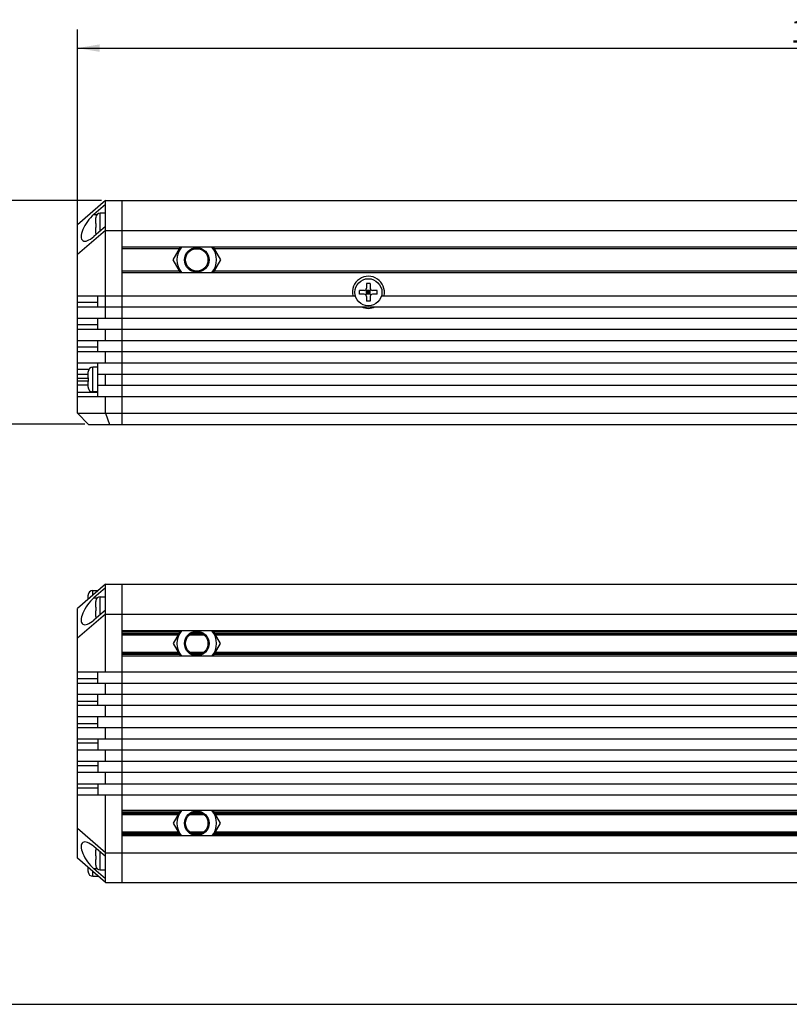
# Model space of a CAD drawing. Header units: millimetres. Extents: x 97 to 568, y 168 to 377.
# Tile 2 of 5: x 204 to 307, y 168 to 300. Entities that reach past the tile are written whole.
import ezdxf
from ezdxf.enums import TextEntityAlignment as Align

# ---------------------------------------------------------------- set-up
doc = ezdxf.new("R2010")
doc.units = ezdxf.units.MM
doc.header["$LTSCALE"] = 32.67
doc.layers.get('0').update_dxf_attribs({"linetype": 'CONTINUOUS'})
for name, color, linetype in [('00_COMPONENTS', 7, 'CONTINUOUS'), ('51__DRAFT_DIMS', 7, 'CONTINUOUS'), ('DRW0001FORMAT', 7, 'CONTINUOUS')]:
    doc.layers.add(name, color=color, linetype=linetype)
doc.styles.get("Standard").update_dxf_attribs({"font": 'simfang.ttf'})
doc.dimstyles.new('DIMSTYLE_2', dxfattribs={"dimtxt": 3, "dimasz": 3, "dimexe": 2.5, "dimexo": 0.5, "dimgap": 0.75, "dimtad": 1, "dimdsep": 46, "dimtxsty": 'STANDARD', "dimblk": '_FILLED', "dimblk1": '_FILLED', "dimblk2": '_FILLED', "dimcen": 0.09, "dimclrt": 3, "dimazin": 2, "dimtp": 0.5, "dimtm": 0.5, "dimtfac": 1, "dimtofl": 0, "dimtmove": 0, "dimatfit": 3, "dimldrblk": '_FILLED', "dimfxl": 1, "dimtolj": 1, "dimarcsym": 0})
doc.dimstyles.new('DIMSTYLE_3', dxfattribs={"dimtxt": 3, "dimasz": 3, "dimexe": 2.5, "dimexo": 0.5, "dimgap": 0.75, "dimtad": 1, "dimdsep": 46, "dimtxsty": 'STANDARD', "dimblk": '_FILLED', "dimblk1": '_FILLED', "dimblk2": '_FILLED', "dimcen": 0.09, "dimclrt": 3, "dimazin": 2, "dimtp": 0.2, "dimtm": 0.2, "dimtfac": 1, "dimtofl": 0, "dimtmove": 0, "dimatfit": 3, "dimldrblk": '_FILLED', "dimfxl": 1, "dimtolj": 1, "dimarcsym": 0})

# ---------------------------------------------------------------- blocks, each defined once
blk = doc.blocks.new('_FILLED')
at = {"color": 0, "linetype": 'ByBlock'}
blk.add_solid([(0, 0), (-1, 0.167), (-1, -0.167)], dxfattribs=at)
blk = doc.blocks.new('*D3')
at = {"layer": '51__DRAFT_DIMS', "color": 4, "transparency": 16777216}
for p, q in [((211.98, 268.53), (211.98, 298.22)), ((409.98, 268.53), (409.98, 298.22)), ((211.98, 295.72), (310.98, 295.72)), ((409.98, 295.72), (310.98, 295.72))]:
    blk.add_line(p, q, dxfattribs=at)
at = {"layer": '51__DRAFT_DIMS', "color": 4, "transparency": 16777216, "xscale": 3, "yscale": 3, "zscale": 3, "rotation": 180}
blk.add_blockref('_FILLED', (211.98, 295.72), dxfattribs=at)
at = {"layer": '51__DRAFT_DIMS', "color": 4, "transparency": 16777216, "xscale": 3, "yscale": 3, "zscale": 3}
blk.add_blockref('_FILLED', (409.98, 295.72), dxfattribs=at)
at = {"layer": '51__DRAFT_DIMS', "color": 3, "transparency": 16777216}
blk.add_text('198', height=3, dxfattribs=at).set_placement((310.98, 296.47), align=Align.CENTER)
blk = doc.blocks.new('*D5')
at = {"layer": '51__DRAFT_DIMS', "color": 4, "transparency": 16777216}
for p, q in [((215.23, 275.28), (198.05, 275.28)), ((200.55, 275.28), (200.55, 260.28)), ((200.55, 245.28), (200.55, 260.28)), ((212.98, 245.28), (198.05, 245.28))]:
    blk.add_line(p, q, dxfattribs=at)
at = {"layer": '51__DRAFT_DIMS', "color": 4, "transparency": 16777216, "xscale": 3, "yscale": 3, "zscale": 3}
for p, rotation in [((200.55, 275.28), 90), ((200.55, 245.28), 270)]:
    blk.add_blockref('_FILLED', p, dxfattribs=dict(at, rotation=rotation))
at = {"layer": '51__DRAFT_DIMS', "color": 3, "transparency": 16777216}
blk.add_text('30', height=3, rotation=90, dxfattribs=at).set_placement((199.8, 260.28), align=Align.CENTER)

msp = doc.modelspace()

# ---------------------------------------------------------------- linework, layer by layer
at = {"color": 7}
msp.add_line((96.98622, 167.52371), (568.21426, 167.52371), dxfattribs=at)
at = {"layer": '00_COMPONENTS', "color": 7}
for p, q in [((215.73026, 275.27698), (211.98026, 272.02698)), ((215.73026, 274.75941), (214.18699, 273.42191)), ((215.73026, 259.52698), (215.73026, 275.27698)), ((215.73026, 275.27698), (406.23026, 275.27698)), ((217.98026, 245.27698), (217.98026, 275.27698)), ((215.73026, 273.58698), (215.03026, 273.58698)), ((211.98026, 246.77698), (211.98026, 272.02698)), ((214.43026, 272.18698), (214.43026, 272.95679)), ((214.43026, 272.18698), (214.43524, 272.18698)), ((214.43231, 273.03662), (214.43524, 273.0361)), ((215.73026, 271.27698), (211.98026, 268.02698)), ((215.73026, 271.78956), (214.18699, 270.45206)), ((214.43026, 270.91718), (214.43026, 271.68698)), ((214.43524, 271.68698), (214.43026, 271.68698)), ((214.43524, 270.83786), (214.43233, 270.83735)), ((215.73026, 271.27698), (406.23026, 271.27698)), ((403.98026, 269.02698), (217.98026, 269.02698)), ((224.80486, 267.327), (225.78634, 269.02698)), ((230.17418, 269.02698), (231.15566, 267.327)), ((225.78637, 265.62698), (224.80486, 267.327)), ((231.15566, 267.327), (230.17415, 265.62698)), ((217.98026, 265.62698), (403.98026, 265.62698)), ((250.73026, 264.17698), (250.73026, 263.52698)), ((251.23026, 264.17698), (250.73026, 264.17698)), ((251.23026, 264.17698), (251.23026, 263.52698)), ((249.78026, 262.72698), (249.78026, 263.22698)), ((250.43026, 263.22698), (249.78026, 263.22698)), ((250.43026, 262.72698), (249.78026, 262.72698)), ((250.64239, 262.63911), (251.31813, 263.31485)), ((251.31813, 262.63911), (250.64239, 263.31485)), ((250.73026, 262.72698), (250.73026, 263.22698)), ((251.23026, 263.22698), (250.73026, 263.22698)), ((251.23026, 262.97698), (250.73026, 262.97698)), ((251.23026, 262.72698), (250.73026, 262.72698)), ((250.98026, 263.22698), (250.98026, 262.72698)), ((251.23026, 262.72698), (251.23026, 263.22698)), ((252.18026, 263.22698), (251.53026, 263.22698)), ((252.18026, 262.72698), (251.53026, 262.72698)), ((252.18026, 262.72698), (252.18026, 263.22698)), ((211.98026, 262.52698), (249.22402, 262.52698)), ((214.73026, 261.02698), (214.73026, 262.52698)), ((250.73026, 262.42698), (250.73026, 261.77698)), ((251.23026, 261.77698), (250.73026, 261.77698)), ((251.23026, 262.42698), (251.23026, 261.77698)), ((252.7365, 262.52698), (369.22402, 262.52698)), ((211.98026, 261.02698), (409.98026, 261.02698)), ((211.98026, 259.52698), (409.98026, 259.52698)), ((214.73026, 258.02698), (214.73026, 259.52698)), ((211.98026, 258.02698), (409.98026, 258.02698)), ((215.73026, 256.52698), (215.73026, 258.02698)), ((211.98026, 256.52698), (409.98026, 256.52698)), ((214.73026, 255.02698), (214.73026, 256.52698)), ((211.98026, 255.02698), (409.98026, 255.02698)), ((215.73026, 253.52698), (215.73026, 255.02698)), ((211.98026, 253.52698), (409.98026, 253.52698)), ((214.73026, 249.02698), (214.73026, 253.52698)), ((213.43026, 251.52698), (213.43026, 252.29679)), ((213.43231, 252.37662), (213.43524, 252.3761)), ((214.73026, 252.92698), (214.03026, 252.92698)), ((211.98026, 252.02698), (213.43026, 252.02698)), ((213.43026, 251.52698), (213.43524, 251.52698)), ((213.43026, 250.25718), (213.43026, 251.02698)), ((213.43524, 251.02698), (213.43026, 251.02698)), ((214.73026, 252.02698), (407.23026, 252.02698)), ((215.73026, 250.52698), (215.73026, 252.02698)), ((213.43026, 250.52698), (211.98026, 250.52698)), ((213.43524, 250.17786), (213.43233, 250.17735)), ((214.73026, 249.62698), (214.03026, 249.62698)), ((214.73026, 250.52698), (407.23026, 250.52698)), ((211.98026, 249.02698), (409.98026, 249.02698)), ((215.73026, 246.77698), (215.73026, 249.02698)), ((211.98026, 246.77698), (213.48026, 245.27698)), ((211.98026, 246.77698), (409.98026, 246.77698)), ((215.73026, 246.77698), (216.28981, 245.27698)), ((213.48026, 245.27698), (408.48026, 245.27698)), ((215.73026, 223.85033), (211.98026, 220.60033)), ((215.73026, 223.33775), (214.18699, 222.00025)), ((215.73026, 212.10033), (215.73026, 223.85033)), ((215.73026, 223.85033), (406.23026, 223.85033)), ((217.98026, 183.85033), (217.98026, 223.85033)), ((213.43026, 221.85699), (213.43026, 222.37013)), ((213.43231, 222.44996), (213.43524, 222.44945)), ((214.03026, 223.00033), (214.73026, 223.00033)), ((214.73026, 222.9945), (214.73026, 222.98366)), ((215.03026, 222.16533), (215.73026, 222.16533)), ((211.98026, 187.10033), (211.98026, 220.60033)), ((214.43026, 220.76533), (214.43026, 221.53513)), ((214.43026, 220.76533), (214.43524, 220.76533)), ((214.43231, 221.61496), (214.43524, 221.61445)), ((215.73026, 219.85033), (211.98026, 216.60033)), ((215.73026, 220.3679), (214.18699, 219.0304)), ((214.43026, 219.49552), (214.43026, 220.26533)), ((214.43524, 220.26533), (214.43026, 220.26533)), ((214.43524, 219.41621), (214.43231, 219.41569)), ((215.73026, 219.85033), (406.23026, 219.85033)), ((403.98026, 217.60033), (217.98026, 217.60033)), ((217.98026, 217.05033), (225.46882, 217.05033)), ((225.78637, 217.60033), (224.80486, 215.9003)), ((227.01766, 217.05033), (228.94286, 217.05033)), ((231.15566, 215.9003), (230.17415, 217.60033)), ((230.49169, 217.05033), (391.46882, 217.05033)), ((224.80486, 215.9003), (225.78634, 214.20033)), ((230.17418, 214.20033), (231.15566, 215.9003)), ((217.98026, 214.75033), (225.4688, 214.75033)), ((403.98026, 214.20033), (217.98026, 214.20033)), ((227.0176, 214.75033), (228.94291, 214.75033)), ((230.49172, 214.75033), (391.4688, 214.75033)), ((211.98026, 212.10033), (409.98026, 212.10033)), ((214.73026, 210.60033), (214.73026, 212.10033)), ((211.98026, 210.60033), (409.98026, 210.60033)), ((215.73026, 209.10033), (215.73026, 210.60033)), ((211.98026, 209.10033), (337.68026, 209.10033)), ((214.73026, 207.60033), (214.73026, 209.10033)), ((337.68026, 207.60033), (211.98026, 207.60033)), ((215.73026, 206.10033), (215.73026, 207.60033)), ((211.98026, 206.10033), (337.68026, 206.10033)), ((214.73026, 204.60033), (214.73026, 206.10033)), ((337.68026, 204.60033), (211.98026, 204.60033)), ((215.73026, 203.10033), (215.73026, 204.60033)), ((211.98026, 203.10033), (337.68026, 203.10033)), ((214.73026, 203.10033), (214.73026, 201.60033)), ((337.68026, 201.60033), (211.98026, 201.60033)), ((215.73026, 200.10033), (215.73026, 201.60033)), ((211.98026, 200.10033), (337.68026, 200.10033)), ((214.73026, 200.10033), (214.73026, 198.60033)), ((337.68026, 198.60033), (211.98026, 198.60033)), ((215.73026, 197.10033), (215.73026, 198.60033)), ((211.98026, 197.10033), (409.98026, 197.10033)), ((214.73026, 197.10033), (214.73026, 195.60033)), ((211.98026, 195.60033), (409.98026, 195.60033)), ((215.73026, 183.85033), (215.73026, 195.60033)), ((403.98026, 193.50033), (217.98026, 193.50033)), ((217.98026, 192.95033), (225.46882, 192.95033)), ((225.78637, 193.50033), (224.80486, 191.8003)), ((227.01766, 192.95033), (228.94286, 192.95033)), ((231.15566, 191.8003), (230.17415, 193.50033)), ((230.49169, 192.95033), (391.46882, 192.95033)), ((224.80486, 191.8003), (225.78634, 190.10033)), ((230.17418, 190.10033), (231.15566, 191.8003)), ((215.73026, 187.85033), (211.98026, 191.10033)), ((217.98026, 190.65033), (225.4688, 190.65033)), ((403.98026, 190.10033), (217.98026, 190.10033)), ((227.0176, 190.65033), (228.94291, 190.65033)), ((230.49172, 190.65033), (391.4688, 190.65033)), ((215.73026, 187.33275), (214.18699, 188.67025)), ((214.43026, 187.43533), (214.43026, 188.20513)), ((214.43231, 188.28496), (214.43524, 188.28445)), ((215.73026, 187.85033), (406.23026, 187.85033)), ((215.73026, 183.85033), (211.98026, 187.10033)), ((214.43026, 187.43533), (214.43524, 187.43533)), ((214.43026, 186.16552), (214.43026, 186.93533)), ((214.43524, 186.93533), (214.43026, 186.93533)), ((213.43026, 185.33052), (213.43026, 185.84366)), ((213.43524, 185.25121), (213.43231, 185.25069)), ((215.73026, 184.3629), (214.18699, 185.7004)), ((214.43524, 186.08621), (214.43231, 186.08569)), ((215.03026, 185.53533), (215.73026, 185.53533)), ((214.03026, 184.70033), (214.73026, 184.70033)), ((214.73026, 184.70616), (214.73026, 184.71699)), ((215.73026, 183.85033), (406.23026, 183.85033))]:
    msp.add_line(p, q, dxfattribs=at)
at = {"layer": '00_COMPONENTS', "color": 4}
for p, q in [((214.18699, 273.42191), (214.61984, 273.42191)), ((215.03026, 271.18289), (215.03026, 273.58698)), ((225.67087, 268.82698), (217.98026, 268.82698)), ((391.67087, 268.82698), (230.28965, 268.82698)), ((225.6709, 265.82698), (217.98026, 265.82698)), ((391.6709, 265.82698), (230.28962, 265.82698)), ((214.73026, 261.61277), (211.98026, 261.61277)), ((214.73026, 258.61277), (211.98026, 258.61277)), ((214.73026, 255.61277), (211.98026, 255.61277)), ((213.50502, 252.61277), (211.98026, 252.61277)), ((214.03026, 249.62698), (214.03026, 252.92698)), ((211.98026, 251.4789), (213.43026, 251.4789)), ((213.43026, 251.07506), (211.98026, 251.07506)), ((211.98026, 249.61277), (214.73026, 249.61277)), ((214.03026, 222.37699), (214.03026, 223.00033)), ((214.18699, 222.00025), (214.61988, 222.00025)), ((215.03026, 219.76124), (215.03026, 222.16533)), ((225.6709, 217.40033), (217.98026, 217.40033)), ((217.98026, 217.25033), (225.58429, 217.25033)), ((227.32763, 217.25033), (228.63289, 217.25033)), ((391.6709, 217.40033), (230.28962, 217.40033)), ((230.37622, 217.25033), (391.58429, 217.25033)), ((217.98026, 214.55033), (225.58427, 214.55033)), ((225.67087, 214.40033), (217.98026, 214.40033)), ((227.32753, 214.55033), (228.63299, 214.55033)), ((391.67087, 214.40033), (230.28965, 214.40033)), ((230.37625, 214.55033), (391.58427, 214.55033)), ((211.98026, 211.18611), (214.73026, 211.18611)), ((211.98026, 208.18611), (214.73026, 208.18611)), ((211.98026, 205.18611), (214.73026, 205.18611)), ((214.73026, 202.51454), (211.98026, 202.51454)), ((214.73026, 199.51454), (211.98026, 199.51454)), ((214.73026, 196.51454), (211.98026, 196.51454)), ((225.6709, 193.30033), (217.98026, 193.30033)), ((217.98026, 193.15033), (225.58429, 193.15033)), ((227.32763, 193.15033), (228.63289, 193.15033)), ((391.6709, 193.30033), (230.28962, 193.30033)), ((230.37622, 193.15033), (391.58429, 193.15033)), ((217.98026, 190.45033), (225.58427, 190.45033)), ((225.67087, 190.30033), (217.98026, 190.30033)), ((227.32753, 190.45033), (228.63299, 190.45033)), ((391.67087, 190.30033), (230.28965, 190.30033)), ((230.37625, 190.45033), (391.58427, 190.45033)), ((215.03026, 185.53533), (215.03026, 187.93942)), ((214.03026, 184.70033), (214.03026, 185.32366)), ((214.61988, 185.7004), (214.18699, 185.7004))]:
    msp.add_line(p, q, dxfattribs=at)
at = {"layer": '00_COMPONENTS', "color": 7}
for centre, radius in [((227.98026, 267.327), 1.65), ((227.98026, 267.327), 1.5), ((250.98026, 262.97698), 1.825), ((227.98026, 215.9003), 1.65), ((227.98026, 215.9003), 1.5), ((227.98026, 191.8003), 1.65), ((227.98026, 191.8003), 1.5)]:
    msp.add_circle(centre, radius, dxfattribs=at)
for centre, radius, start, end in [((215.03026, 272.98698), 0.6, 90, 175.2545596), ((215.06287, 272.95683), 0.63261, 172.8013105, 180.0040207), ((223.31925, 271.93698), 8.88752, 178.3880951, 181.6119049), ((215.06287, 270.91713), 0.63261, 179.9959793, 187.1986895), ((215.03026, 270.88698), 0.6, 184.7454404, 198.9537694), ((227.98026, 267.327), 2.65578, 140.1858471, 219.8154357), ((227.98026, 267.327), 2.65578, 320.1845643, 39.8141529), ((250.98026, 262.97698), 2.15, 347.9185301, 192.0814699), ((250.43026, 263.52698), 0.3, 270, 360), ((250.43026, 262.42698), 0.3, 0, 90), ((251.53026, 263.52698), 0.3, 180, 270), ((251.53026, 262.42698), 0.3, 90, 180), ((250.98026, 262.97698), 2.15, 245.0908473, 294.9091527), ((214.06287, 252.29683), 0.63261, 172.8013105, 180.0040207), ((214.03026, 252.32698), 0.6, 90, 175.2545596), ((222.31925, 251.27698), 8.88752, 178.3880951, 181.6119049), ((214.06287, 250.25713), 0.63261, 179.9959793, 187.1986895), ((214.03026, 250.22698), 0.6, 184.7454404, 270), ((214.06287, 222.37018), 0.63261, 172.8013105, 180.0040207), ((214.06555, 222.37013), 0.6353, 178.7933528, 180.0001354), ((214.06438, 222.37016), 0.63413, 177.5896379, 178.7933855), ((214.06148, 222.37031), 0.63122, 175.1872348, 176.387501), ((214.03026, 222.40033), 0.6, 90, 175.2545596), ((214.0604, 222.3704), 0.63014, 173.9886639, 175.187267), ((214.05892, 222.37055), 0.62865, 172.7904454, 173.9886949), ((215.03026, 221.56533), 0.6, 90, 175.2545596), ((215.06287, 221.53518), 0.63261, 172.8013105, 180.0040207), ((215.06555, 221.53513), 0.6353, 178.7933528, 180.0001354), ((215.06438, 221.53516), 0.63413, 177.5896379, 178.7933855), ((215.06148, 221.53531), 0.63122, 175.1872348, 176.387501), ((215.0604, 221.5354), 0.63014, 173.9886639, 175.187267), ((215.05892, 221.53555), 0.62865, 172.7904454, 173.9886949), ((215.06556, 219.49552), 0.6353, 179.9998651, 181.1991325), ((215.06287, 219.49548), 0.63261, 179.9959793, 187.1986895), ((215.06439, 219.4955), 0.63413, 181.1991, 182.3983145), ((215.0615, 219.49535), 0.63123, 183.5989155, 184.8006653), ((215.03026, 219.46533), 0.6, 184.7454404, 198.9973722), ((215.06042, 219.49526), 0.63015, 184.8006315, 186.003755), ((215.05893, 219.4951), 0.62865, 186.0037218, 187.2095499), ((227.98026, 215.9003), 2.65578, 140.1845643, 219.8141529), ((227.98026, 215.9003), 2.65578, 320.1858471, 39.8154357), ((227.98026, 191.8003), 2.65578, 140.1845643, 219.8141529), ((227.98026, 191.8003), 2.65578, 320.1858471, 39.8154357), ((215.06287, 188.20518), 0.63261, 172.8013105, 180.0040207), ((215.06555, 188.20513), 0.6353, 178.7933528, 180.0001354), ((215.06438, 188.20516), 0.63413, 177.5896379, 178.7933855), ((215.06148, 188.20531), 0.63122, 175.1872348, 176.387501), ((215.03026, 188.23533), 0.6, 161.0026278, 175.2545596), ((215.0604, 188.2054), 0.63014, 173.9886639, 175.187267), ((215.05892, 188.20555), 0.62865, 172.7904454, 173.9886949), ((215.06556, 186.16552), 0.6353, 179.9998651, 181.1991325), ((215.06287, 186.16548), 0.63261, 179.9959793, 187.1986895), ((215.06439, 186.1655), 0.63413, 181.1991, 182.3983145), ((214.06556, 185.33052), 0.6353, 179.9998651, 181.1991325), ((214.06287, 185.33048), 0.63261, 179.9959793, 187.1986895), ((214.06439, 185.3305), 0.63413, 181.1991, 182.3983145), ((214.0615, 185.33035), 0.63123, 183.5989155, 184.8006653), ((214.03026, 185.30033), 0.6, 184.7454404, 270), ((214.06042, 185.33026), 0.63015, 184.8006315, 186.003755), ((214.05893, 185.3301), 0.62865, 186.0037218, 187.2095499), ((215.0615, 186.16535), 0.63123, 183.5989155, 184.8006653), ((215.03026, 186.13533), 0.6, 184.7454404, 270), ((215.06042, 186.16526), 0.63015, 184.8006315, 186.003755), ((215.05893, 186.1651), 0.62865, 186.0037218, 187.2095499)]:
    msp.add_arc(centre, radius, start, end, dxfattribs=at)
for centre, major_axis, start_param, end_param in [((214.18699, 271.93698), (1.51036, 2.0101), 1.079057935, 4.220650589), ((214.18699, 220.51533), (1.51036, 2.0101), 1.079057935, 4.220650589), ((214.18699, 187.18533), (-1.51036, 2.0101), 5.204127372, 8.345720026)]:
    msp.add_ellipse(centre, major_axis=major_axis, ratio=0.402459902, start_param=start_param, end_param=end_param, dxfattribs=at)
for points in [[(214.43524, 220.76533), (214.4329, 220.68202), (214.43231, 220.59867), (214.43231, 220.51533)], [(214.43231, 220.51533), (214.43231, 220.43199), (214.4329, 220.34863), (214.43524, 220.26533)], [(214.43524, 187.43533), (214.4329, 187.35202), (214.43231, 187.26867), (214.43231, 187.18533)], [(214.43231, 187.18533), (214.43231, 187.10199), (214.4329, 187.01863), (214.43524, 186.93533)]]:
    msp.add_open_spline(points, degree=3, dxfattribs=at)
at = {"layer": 'DRW0001FORMAT', "color": 7}
msp.add_line((96.98622, 167.52371), (568.21426, 167.52371), dxfattribs=at)

# ---------------------------------------------------------------- dimensions: what is measured, and where the dimension line sits
at = {"layer": '51__DRAFT_DIMS', "color": 4}
dim = msp.add_linear_dim(base=(409.98026, 295.725), p1=(211.98026, 268.02698), p2=(409.98026, 268.02698), dimstyle='DIMSTYLE_2', dxfattribs=at)
dim.commit()
dim.dimension.update_dxf_attribs({"geometry": '*D3', "text_midpoint": (311.074, 295.725), "dimtype": 160})
dim = msp.add_linear_dim(base=(200.54951, 245.27698), p1=(215.73026, 275.27698), p2=(213.48026, 245.27698), angle=270, dimstyle='DIMSTYLE_3', dxfattribs=at)
dim.commit()
dim.dimension.update_dxf_attribs({"geometry": '*D5', "text_midpoint": (200.54951, 260.26819), "dimtype": 160})

doc.saveas('drawing.dxf')
